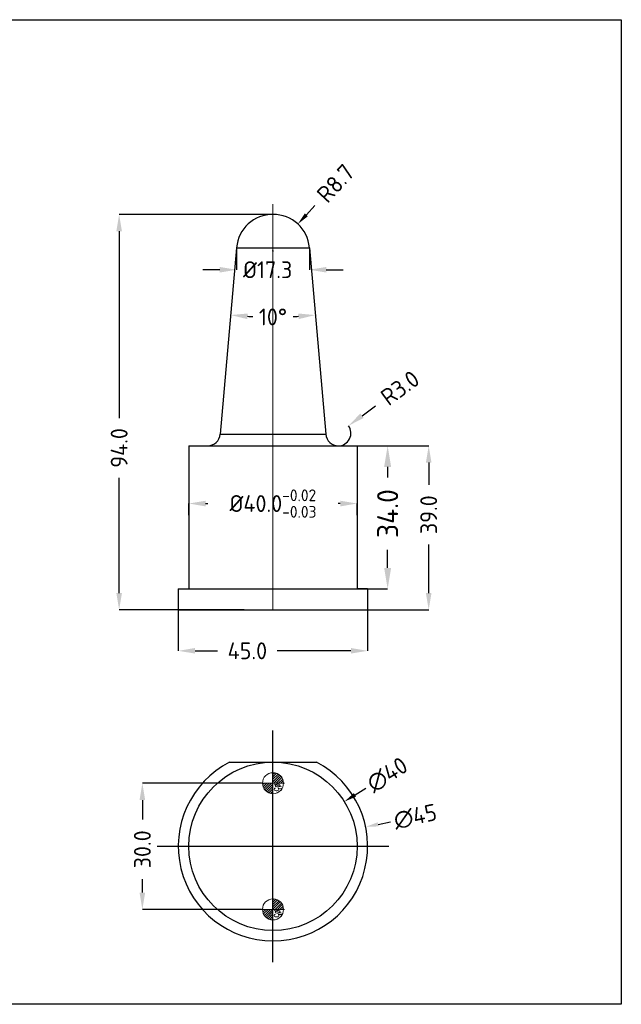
# Model space of a CAD drawing. Extents: x 1716 to 4936, y -1353 to -42.
# Tile 7 of 32: x 2150 to 2293, y -428 to -194. Entities that reach past the tile are written whole.
import ezdxf

# ---------------------------------------------------------------- set-up
doc = ezdxf.new("R2010")
doc.units = 0
doc.header["$LTSCALE"] = 25.4
doc.header["$MEASUREMENT"] = 0
doc.linetypes.add('CENTER', pattern=[50.8, 31.75, -6.35, 6.35, -6.35])
doc.layers.get('0').update_dxf_attribs({"linetype": 'CONTINUOUS'})
doc.layers.get('DEFPOINTS').update_dxf_attribs({"linetype": 'CONTINUOUS'})
doc.layers.add('epin', color=13, linetype='CONTINUOUS', lineweight=9)
doc.layers.add('moldbase', color=7, linetype='CONTINUOUS', lineweight=20)
doc.styles.add('SEISO_TTF', font='txt')
doc.styles.add('TXT05', font='txt.shx', dxfattribs={"width": 0.5, "bigfont": 'gbcbig.shx'})
doc.dimstyles.get("Standard").update_dxf_attribs({"dimscale": 0, "dimtxt": 4, "dimasz": 2, "dimexe": 1, "dimexo": 1, "dimgap": 2, "dimtad": 0, "dimdec": 1, "dimdsep": 46, "dimtxsty": 'SEISO_TTF', "dimcen": 0.09, "dimadec": 0, "dimazin": 0, "dimtfac": 1, "dimtdec": 1, "dimtofl": 0, "dimtmove": 0, "dimatfit": 3, "dimfxl": 0, "dimtolj": 1, "dimtzin": 0, "dimarcsym": 0})

# ---------------------------------------------------------------- blocks, each defined once
blk = doc.blocks.new('*D210')
at = {"color": 0, "lineweight": -2}
for p, q in [((2187.31, -333.88), (2187.31, -343.6)), ((2232.31, -333.88), (2232.31, -343.6)), ((2191.31, -343.6), (2196.63, -343.6)), ((2228.31, -343.6), (2210.82, -343.6))]:
    blk.add_line(p, q, dxfattribs=at)
at = {"color": 0}
for points in [[(2191.31, -342.93), (2191.31, -344.26), (2187.31, -343.6)], [(2228.31, -342.93), (2228.31, -344.26), (2232.31, -343.6)]]:
    blk.add_solid(points, dxfattribs=at)
at = {"layer": 'DEFPOINTS', "color": 0}
for p in [(2187.31, -333.88), (2232.31, -333.88), (2187.31, -343.6)]:
    blk.add_point(p, dxfattribs=at)
at = {"color": 0, "insert": (2203.72, -343.6), "char_height": 4, "attachment_point": 5, "style": 'SEISO_TTF'}
blk.add_mtext('\\A1;45.0', dxfattribs=at)
blk = doc.blocks.new('*D211')
at = {"color": 0, "lineweight": -2}
for p, q in [((2209.81, -239.88), (2173.25, -239.88)), ((2173.25, -243.88), (2173.25, -288.28)), ((2173.25, -329.88), (2173.25, -302.48)), ((2202.97, -333.88), (2173.25, -333.88))]:
    blk.add_line(p, q, dxfattribs=at)
at = {"color": 0}
for points in [[(2172.58, -243.88), (2173.91, -243.88), (2173.25, -239.88)], [(2172.58, -329.88), (2173.91, -329.88), (2173.25, -333.88)]]:
    blk.add_solid(points, dxfattribs=at)
at = {"layer": 'DEFPOINTS', "color": 0}
for p in [(2209.81, -239.88), (2173.25, -333.88), (2202.97, -333.88)]:
    blk.add_point(p, dxfattribs=at)
at = {"color": 0, "insert": (2173.25, -295.38), "char_height": 4, "attachment_point": 5, "rotation": 90, "style": 'SEISO_TTF'}
blk.add_mtext('\\A1;94.0', dxfattribs=at)
blk = doc.blocks.new('*D195')
at = {"color": 0, "lineweight": -2}
for p, q in [((2227.31, -294.88), (2246.81, -294.88)), ((2246.81, -298.88), (2246.81, -304.16)), ((2246.81, -329.88), (2246.81, -318.35)), ((2230.67, -333.88), (2246.81, -333.88))]:
    blk.add_line(p, q, dxfattribs=at)
at = {"color": 0}
for points in [[(2246.15, -298.88), (2247.48, -298.88), (2246.81, -294.88)], [(2246.15, -329.88), (2247.48, -329.88), (2246.81, -333.88)]]:
    blk.add_solid(points, dxfattribs=at)
at = {"layer": 'DEFPOINTS', "color": 0}
for p in [(2227.31, -294.88), (2230.67, -333.88), (2246.81, -333.88)]:
    blk.add_point(p, dxfattribs=at)
at = {"color": 0, "insert": (2246.81, -311.26), "char_height": 4, "attachment_point": 5, "rotation": 90, "style": 'SEISO_TTF'}
blk.add_mtext('\\A1;39.0', dxfattribs=at)
blk = doc.blocks.new('*D214')
at = {"color": 0, "lineweight": -2}
for p, q in [((2201.16, -247.8), (2201.16, -253.03)), ((2218.46, -247.8), (2218.46, -253.03)), ((2197.16, -253.03), (2193.16, -253.03)), ((2222.46, -253.03), (2226.46, -253.03))]:
    blk.add_line(p, q, dxfattribs=at)
at = {"color": 0}
for points in [[(2197.16, -252.37), (2197.16, -253.7), (2201.16, -253.03)], [(2222.46, -252.37), (2222.46, -253.7), (2218.46, -253.03)]]:
    blk.add_solid(points, dxfattribs=at)
at = {"layer": 'DEFPOINTS', "color": 0}
for p in [(2201.16, -247.8), (2218.46, -247.8), (2201.16, -253.03)]:
    blk.add_point(p, dxfattribs=at)
at = {"color": 0, "insert": (2208.55, -253.03), "char_height": 4, "attachment_point": 5, "style": 'SEISO_TTF'}
blk.add_mtext('\\A1;%%c17.3', dxfattribs=at)
blk = doc.blocks.new('*D215')
at = {"color": 0, "lineweight": -2}
for start, end in [(266.987, 267.6103), (272.3897, 273.013)]:
    blk.add_arc((2209.81, -148.9), 115.35, start, end, dxfattribs=at)
at = {"color": 0}
for points in [[(2203.7, -264.76), (2203.79, -263.43), (2199.76, -263.81)], [(2215.82, -263.43), (2215.92, -264.76), (2219.86, -263.81)]]:
    blk.add_solid(points, dxfattribs=at)
at = {"layer": 'DEFPOINTS', "color": 0}
for p in [(2201.44, -244.54), (2218.18, -244.54), (2206.45, -264.2), (2197.28, -292.14), (2222.34, -292.14)]:
    blk.add_point(p, dxfattribs=at)
at = {"color": 0, "insert": (2209.81, -264.25), "char_height": 4, "attachment_point": 5, "style": 'SEISO_TTF'}
blk.add_mtext('\\A1;10°', dxfattribs=at)
blk = doc.blocks.new('*D219')
at = {"color": 0, "lineweight": -2}
blk.add_line((2230.97, -287.74), (2234.2, -285.37), dxfattribs=at)
blk.add_arc((2225.33, -291.88), 3, 270, 36.2619, dxfattribs=at)
at = {"color": 0}
blk.add_solid([(2230.58, -287.2), (2231.37, -288.27), (2227.75, -290.1)], dxfattribs=at)
at = {"layer": 'DEFPOINTS', "color": 0}
for p in [(2227.75, -290.1), (2225.33, -291.88)]:
    blk.add_point(p, dxfattribs=at)
at = {"color": 0, "insert": (2240, -281.12), "char_height": 4, "attachment_point": 5, "rotation": 36.2619, "style": 'SEISO_TTF'}
blk.add_mtext('\\A1;R3.0', dxfattribs=at)
blk = doc.blocks.new('*D201')
at = {"color": 0, "lineweight": -2}
for p, q in [((2207.06, -375.06), (2178.77, -375.06)), ((2178.77, -379.06), (2178.77, -383.69)), ((2178.77, -401.06), (2178.77, -397.88)), ((2207.06, -405.06), (2178.77, -405.06))]:
    blk.add_line(p, q, dxfattribs=at)
at = {"color": 0}
for points in [[(2178.1, -379.06), (2179.44, -379.06), (2178.77, -375.06)], [(2178.1, -401.06), (2179.44, -401.06), (2178.77, -405.06)]]:
    blk.add_solid(points, dxfattribs=at)
at = {"layer": 'DEFPOINTS', "color": 0}
for p in [(2178.77, -375.06), (2207.06, -375.06), (2207.06, -405.06)]:
    blk.add_point(p, dxfattribs=at)
at = {"color": 0, "insert": (2178.77, -390.78), "char_height": 4, "attachment_point": 5, "rotation": 90, "style": 'SEISO_TTF'}
blk.add_mtext('\\A1;30.0', dxfattribs=at)
blk = doc.blocks.new('*D189')
at = {"color": 0, "lineweight": -2}
for p, q in [((2189.81, -311.39), (2189.81, -308.6)), ((2193.81, -308.6), (2194.33, -308.6)), ((2225.81, -308.6), (2225.28, -308.6)), ((2229.81, -311.39), (2229.81, -308.6))]:
    blk.add_line(p, q, dxfattribs=at)
at = {"color": 0}
for points in [[(2193.81, -307.93), (2193.81, -309.27), (2189.81, -308.6)], [(2225.81, -307.93), (2225.81, -309.27), (2229.81, -308.6)]]:
    blk.add_solid(points, dxfattribs=at)
at = {"layer": 'DEFPOINTS', "color": 0}
for p in [(2189.81, -308.6), (2189.81, -311.39), (2229.81, -311.39)]:
    blk.add_point(p, dxfattribs=at)
at = {"color": 0, "insert": (2209.81, -308.6), "char_height": 4, "attachment_point": 5, "style": 'SEISO_TTF'}
blk.add_mtext('\\A1;%%C40.0{\\H0.7x;\\S-0.02^ -0.03;}', dxfattribs=at)
blk = doc.blocks.new('*D207')
at = {"color": 0, "lineweight": -2}
for p, q in [((2230.97, -294.88), (2237.06, -294.88)), ((2237.06, -299.88), (2237.06, -302.37)), ((2237.06, -323.88), (2237.06, -319.61)), ((2229.81, -328.88), (2237.06, -328.88))]:
    blk.add_line(p, q, dxfattribs=at)
at = {"color": 0}
for points in [[(2236.23, -299.88), (2237.89, -299.88), (2237.06, -294.88)], [(2236.23, -323.88), (2237.89, -323.88), (2237.06, -328.88)]]:
    blk.add_solid(points, dxfattribs=at)
at = {"layer": 'DEFPOINTS', "color": 0}
for p in [(2230.97, -294.88), (2229.81, -328.88), (2237.06, -328.88)]:
    blk.add_point(p, dxfattribs=at)
at = {"color": 0, "insert": (2237.06, -310.99), "char_height": 5, "attachment_point": 5, "rotation": 90, "style": 'SEISO_TTF'}
blk.add_mtext('\\A1;34.0', dxfattribs=at)
blk = doc.blocks.new('epin_ejp_5')
at = {"layer": 'epin'}
h = blk.add_hatch(dxfattribs=at)
h.set_pattern_fill('_ANSI31', color=123, scale=0.125, angle=90, style=0)
h.set_pattern_definition([(135, (-467.6036, -280.68332), (-0.280633, -0.280633), [])])
h.paths.add_polyline_path([(0, 2.5, 0.414214), (-2.5, 0), (0, 0)])
h.paths.add_polyline_path([(2.5, 0), (0, 0), (0, -2.5, 0.414214)])
at = {"layer": 'epin', "color": 1, "linetype": 'CENTER', "ltscale": 0.155494}
for p, q in [((0, -2.75), (0, 2.75)), ((-2.75, 0), (2.75, 0))]:
    blk.add_line(p, q, dxfattribs=at)
at = {"layer": 'epin'}
blk.add_circle((0, 0), 2.5, dxfattribs=at)
at = {"layer": 'epin', "color": 6, "style": 'TXT05', "width": 0.5}
blk.add_text('%%c5', height=1.75, dxfattribs=at).set_placement((0.1, 0.25))
blk = doc.blocks.new('*D222')
at = {"color": 0, "linetype": 'ByBlock', "lineweight": -2}
blk.add_line((2229.3, -377.85), (2231.84, -376.26), dxfattribs=at)
at = {"color": 0, "lineweight": -2}
for p, q in [((2209.72, -390.06), (2209.9, -390.06)), ((2209.81, -390.15), (2209.81, -389.97))]:
    blk.add_line(p, q, dxfattribs=at)
at = {"color": 0}
blk.add_solid([(2229.03, -377.43), (2229.57, -378.27), (2226.76, -379.44)], dxfattribs=at)
at = {"layer": 'DEFPOINTS', "color": 0}
for p in [(2226.76, -379.44), (2192.86, -400.68)]:
    blk.add_point(p, dxfattribs=at)
at = {"color": 0, "insert": (2236.97, -373.05), "char_height": 4, "attachment_point": 5, "rotation": 32.063, "style": 'SEISO_TTF'}
blk.add_mtext('\\A1;∅40', dxfattribs=at)
blk = doc.blocks.new('*D226')
at = {"color": 0, "linetype": 'ByBlock', "lineweight": -2}
blk.add_line((2234.77, -384.84), (2237.71, -384.23), dxfattribs=at)
at = {"color": 0, "lineweight": -2}
for p, q in [((2209.72, -390.06), (2209.9, -390.06)), ((2209.81, -390.15), (2209.81, -389.97))]:
    blk.add_line(p, q, dxfattribs=at)
at = {"color": 0}
blk.add_solid([(2234.67, -384.35), (2234.87, -385.33), (2231.83, -385.45)], dxfattribs=at)
at = {"layer": 'DEFPOINTS', "color": 0}
for p in [(2231.83, -385.45), (2187.78, -394.66)]:
    blk.add_point(p, dxfattribs=at)
at = {"color": 0, "insert": (2243.62, -382.99), "char_height": 4, "attachment_point": 5, "rotation": 11.8112, "style": 'SEISO_TTF'}
blk.add_mtext('\\A1;∅45', dxfattribs=at)
blk = doc.blocks.new('*D227')
at = {"color": 0, "linetype": 'ByBlock', "lineweight": -2}
blk.add_line((2217.74, -239.98), (2219.78, -237.78), dxfattribs=at)
at = {"color": 0, "lineweight": -2}
for p, q in [((2209.72, -248.56), (2209.9, -248.56)), ((2209.81, -248.65), (2209.81, -248.47))]:
    blk.add_line(p, q, dxfattribs=at)
at = {"color": 0}
blk.add_solid([(2217.37, -239.64), (2218.11, -240.32), (2215.7, -242.18)], dxfattribs=at)
at = {"layer": 'DEFPOINTS', "color": 0}
for p in [(2215.7, -242.18), (2209.81, -248.56)]:
    blk.add_point(p, dxfattribs=at)
at = {"color": 0, "insert": (2224.66, -232.5), "char_height": 4, "attachment_point": 5, "rotation": 47.2541, "style": 'SEISO_TTF'}
blk.add_mtext('\\A1;R8.7', dxfattribs=at)

msp = doc.modelspace()

# ---------------------------------------------------------------- linework, layer by layer
for p, q in [((2201.156, -247.804), (2197.277, -292.137)), ((2201.156, -247.804), (2218.461, -247.804)), ((2218.461, -247.804), (2222.34, -292.137)), ((2197.277, -292.137), (2222.34, -292.137)), ((2189.809, -294.875), (2189.809, -328.875)), ((2189.809, -294.875), (2229.809, -294.875)), ((2229.809, -294.875), (2229.809, -328.875)), ((2187.311, -328.875), (2187.311, -333.875)), ((2189.811, -328.875), (2229.807, -328.875)), ((2232.307, -328.875), (2232.307, -333.875)), ((2199.501, -370.059), (2220.116, -370.059))]:
    msp.add_line(p, q)
at = {"color": 7, "linetype": 'Continuous'}
for p, q in [((2187.311, -328.875), (2189.809, -328.875)), ((2232.307, -328.875), (2229.809, -328.875)), ((2187.311, -333.875), (2232.307, -333.875))]:
    msp.add_line(p, q, dxfattribs=at)
at = {"color": 1, "linetype": 'CENTER', "ltscale": 1.554943}
for p, q in [((2209.809, -417.559), (2209.809, -362.559)), ((2182.309, -390.059), (2237.309, -390.059))]:
    msp.add_line(p, q, dxfattribs=at)
msp.add_lwpolyline([(1893.074, -193.605), (2292.587, -193.605), (2292.587, -427.611), (1893.074, -427.611)], close=True)
msp.add_circle((2209.809, -390.059), 20)
for centre, radius, start, end in [((2209.809, -248.561), 8.686, 5, 175), ((2194.289, -291.875), 3, 270, 355), ((2225.329, -291.875), 3, 185, 270), ((2209.809, -390.059), 22.5, 117.26604, 62.73396)]:
    msp.add_arc(centre, radius, start, end)
at = {"layer": 'moldbase', "color": 1, "linetype": 'CENTER', "ltscale": 1.6}
msp.add_line((2209.809, -237.431), (2209.809, -333.875), dxfattribs=at)

# ---------------------------------------------------------------- block references
at = {"layer": 'epin', "rotation": 270.0000000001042}
for p in [(2209.809, -375.059), (2209.809, -405.059)]:
    msp.add_blockref('epin_ejp_5', p, dxfattribs=at)

# ---------------------------------------------------------------- dimensions: what is measured, and where the dimension line sits
dim = msp.add_radius_dim(center=(2209.809, -248.561), mpoint=(2215.704, -242.183), dimstyle='Standard', override={"dimarcsym": 1})
dim.commit()
dim.dimension.update_dxf_attribs({"geometry": '*D227', "text_midpoint": (2224.657, -232.496), "dimtype": 164})
for base, p1, p2, angle, override, picture, middle in [((2173.247, -333.875), (2209.809, -239.875), (2202.973, -333.875), 90, {"dimtxt": 4, "dimasz": 4, "dimexe": 0, "dimexo": 0, "dimtad": 0, "dimzin": 0, "dimcen": 0, "dimadec": 2, "dimtol": 0, "dimtzin": 0}, '*D211', (2173.247, -295.38)), ((2246.815, -333.875), (2227.309, -294.875), (2230.668, -333.875), 90, {"dimtxt": 4, "dimasz": 4, "dimexe": 0, "dimexo": 0, "dimtad": 0, "dimzin": 0, "dimcen": 0, "dimadec": 2, "dimtol": 0, "dimtzin": 0}, '*D195', (2246.815, -311.257)), ((2237.062, -328.875), (2230.972, -294.875), (2229.807, -328.875), 90, {"dimtxt": 5, "dimasz": 5, "dimexe": 0, "dimexo": 0, "dimtad": 0, "dimzin": 0, "dimcen": 0, "dimadec": 2, "dimtol": 0, "dimtzin": 0}, '*D207', (2237.062, -310.986)), ((2178.77, -375.059), (2207.059, -405.059), (2207.059, -375.059), 270, {"dimtxt": 4, "dimasz": 4, "dimexe": 0, "dimexo": 0, "dimtad": 0, "dimzin": 0, "dimcen": 0, "dimadec": 2, "dimtol": 0, "dimtzin": 0}, '*D201', (2178.77, -390.78))]:
    dim = msp.add_linear_dim(base=base, p1=p1, p2=p2, angle=angle, dimstyle='Standard', override=override)
    dim.commit()
    dim.dimension.update_dxf_attribs({"geometry": picture, "text_midpoint": middle, "dimtype": 160})
dim = msp.add_angular_dim_2l(base=(2206.454, -264.202), line1=((2201.441, -244.543), (2197.277, -292.137)), line2=((2218.176, -244.543), (2222.34, -292.137)), dimstyle='Standard', override={"dimtxt": 4, "dimasz": 4, "dimexe": 0, "dimexo": 0, "dimtad": 0, "dimzin": 0, "dimcen": 0, "dimadec": 2, "dimtol": 0, "dimtzin": 0})
dim.commit()
dim.dimension.update_dxf_attribs({"geometry": '*D215', "text_midpoint": (2209.809, -264.251), "dimtype": 162})
for base, p1, p2, text, picture, middle in [((2201.156, -253.033), (2218.461, -247.804), (2201.156, -247.804), '%%c<>', '*D214', (2208.553, -253.033)), ((2189.809, -308.6), (2229.809, -311.386), (2189.809, -311.386), '%%C<>{\\H0.7x;\\S-0.02^ -0.03;}', '*D189', (2209.809, -308.6))]:
    dim = msp.add_linear_dim(base=base, p1=p1, p2=p2, text=text, dimstyle='Standard', override={"dimtxt": 4, "dimasz": 4, "dimexe": 0, "dimexo": 0, "dimtad": 0, "dimzin": 0, "dimcen": 0, "dimadec": 2, "dimtol": 0, "dimtzin": 0})
    dim.commit()
    dim.dimension.update_dxf_attribs({"geometry": picture, "text_midpoint": middle, "dimtype": 160})
dim = msp.add_radius_dim(center=(2225.329, -291.875), mpoint=(2227.747, -290.101), dimstyle='Standard', override={"dimtxt": 4, "dimasz": 4, "dimexe": 0, "dimexo": 0, "dimtad": 0, "dimzin": 0, "dimcen": 0, "dimadec": 2, "dimtol": 0, "dimtzin": 0})
dim.commit()
dim.dimension.update_dxf_attribs({"geometry": '*D219', "text_midpoint": (2239.996, -281.116)})
dim = msp.add_linear_dim(base=(2187.311, -343.598), p1=(2232.307, -333.875), p2=(2187.311, -333.875), dimstyle='Standard', override={"dimtxt": 4, "dimasz": 4, "dimexe": 0, "dimexo": 0, "dimtad": 0, "dimzin": 0, "dimcen": 0, "dimadec": 2, "dimtol": 0, "dimtzin": 0})
dim.commit()
dim.dimension.update_dxf_attribs({"geometry": '*D210', "text_midpoint": (2203.723, -343.598), "dimtype": 160})
for p1, p2, picture, middle in [((2192.859, -400.676), (2226.758, -379.442), '*D222', (2236.968, -373.047)), ((2187.785, -394.665), (2231.832, -385.454), '*D226', (2243.625, -382.988))]:
    dim = msp.add_diameter_dim_2p(p1=p1, p2=p2, dimstyle='Standard', override={"dimarcsym": 1})
    dim.commit()
    dim.dimension.update_dxf_attribs({"geometry": picture, "text_midpoint": middle, "dimtype": 163})

doc.saveas('drawing.dxf')
